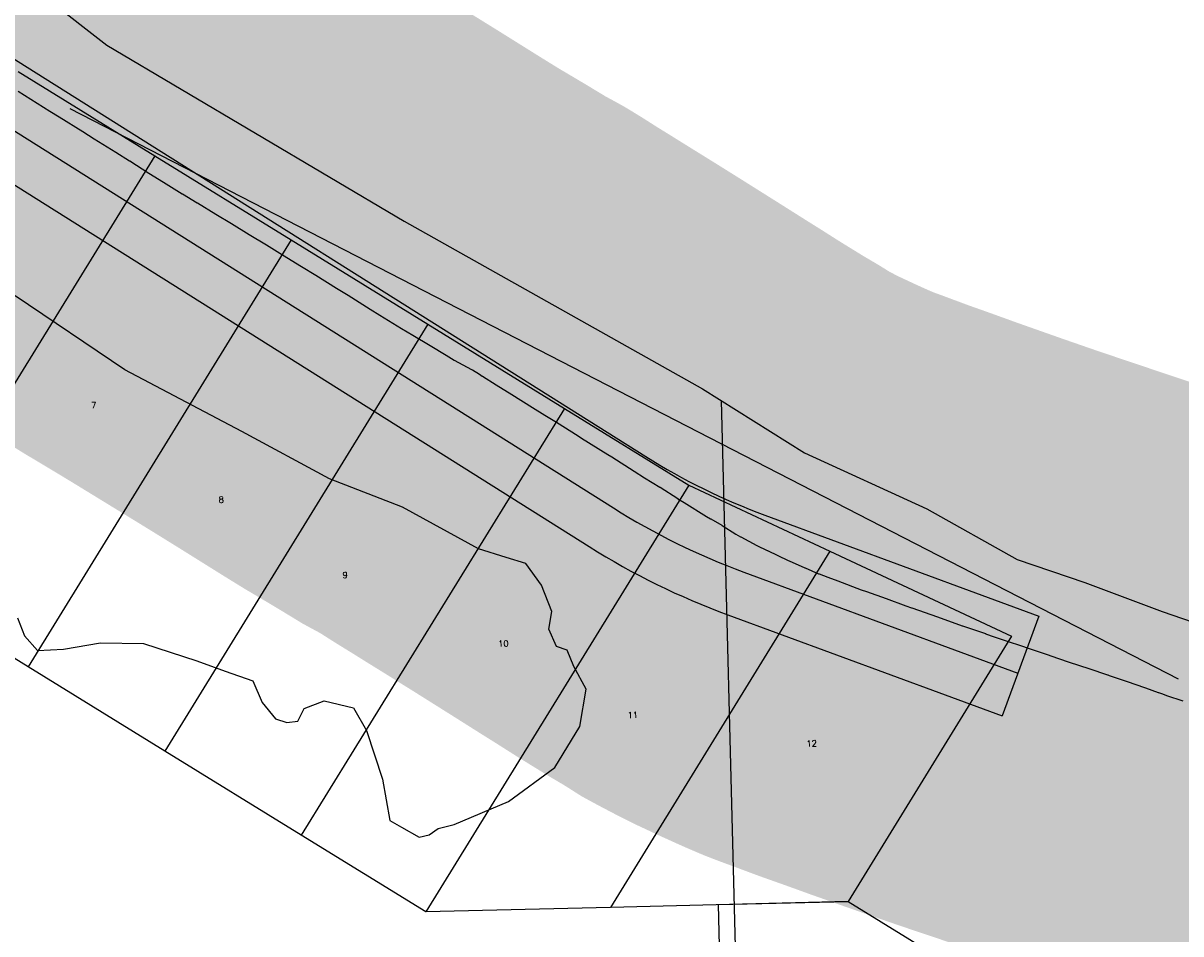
# Model space of a CAD drawing. Header units: feet. Extents: x 18803 to 104580, y -6601 to 116448.
# Tile 90 of 102: x 81163 to 83068, y 85187 to 86685. Entities that reach past the tile are written whole.
import ezdxf

# ---------------------------------------------------------------- set-up
doc = ezdxf.new("R2010")
doc.units = ezdxf.units.FT
doc.header["$LTSCALE"] = 100
doc.header["$MEASUREMENT"] = 0
doc.linetypes.add('DASHED', pattern=[0.75, 0.5, -0.25])
for name, color, linetype in [('ELPC BOLD TITLE SHEET', 3, 'Continuous'), ('ELPC-XIST', 6, 'Continuous'), ('ELRGOV-SECTION', 253, 'DASHED'), ('ELRP', 253, 'Continuous'), ('ETRP', 1, 'Continuous'), ('SL-VICINITY MAP', 2, 'Continuous')]:
    doc.layers.add(name, color=color, linetype=linetype)
doc.styles.add('L100', font='simplex.shx', dxfattribs={"height": 10})

msp = doc.modelspace()

# ---------------------------------------------------------------- linework, layer by layer
at = {"layer": 'ELPC BOLD TITLE SHEET', "const_width": 1000}
msp.add_lwpolyline([(83579.77241223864, 85397.11279204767), (83537.72832083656, 85404.22823707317), (83529.34214625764, 85405.83253957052), (83527.3445131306, 85406.30081375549), (83510.74642167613, 85410.92028588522), (83492.2393330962, 85415.89950119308), (83492.16299431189, 85415.92015236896), (83489.91735820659, 85416.53095959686), (83464.22891976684, 85425.00181941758), (83464.21146978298, 85425.00755503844), (83464.19403018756, 85425.01329961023), (83441.84521009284, 85432.3511684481), (83428.57985004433, 85436.79582938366), (83428.45626541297, 85436.83755422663), (83393.27479119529, 85448.80584202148), (83393.2431710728, 85448.81666225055), (83393.21156071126, 85448.82743687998), (83391.560434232, 85449.39363226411), (83391.31359511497, 85449.47955961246), (83367.90614294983, 85457.75117761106), (83351.36022562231, 85463.75898862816), (83351.24430023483, 85463.80137364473), (83319.44015836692, 85475.51010790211), (83319.43359090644, 85475.51252870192), (83319.42663389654, 85475.51509099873), (83309.47603629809, 85479.1844078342), (83309.31077457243, 85479.24595244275), (83268.98222475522, 85494.41229284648), (83265.9571006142, 85495.56063780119), (83222.81851961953, 85512.08659799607), (83222.81101661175, 85512.0894711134), (83221.91818749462, 85512.43121710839), (83178.65711901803, 85528.73722572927), (83177.57084819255, 85529.13594864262), (83177.5343252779, 85529.14932569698), (83139.3654543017, 85543.09902389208), (83138.60087558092, 85543.3916102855), (83131.37665224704, 85546.28178604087), (83131.34943539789, 85546.29272545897), (83131.32221496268, 85546.30363257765), (83105.6023788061, 85556.6573685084), (83105.53452478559, 85556.68478470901), (83084.88397859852, 85565.0593932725), (83084.68564359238, 85565.13899082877), (83071.50783770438, 85570.37231038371), (83044.66527272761, 85579.57364609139), (83044.5846527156, 85579.60141306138), (83037.99025062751, 85581.88339530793), (83037.79610551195, 85581.94981161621), (83031.30615032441, 85584.14441090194), (83030.59429949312, 85584.3955302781), (83009.73753549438, 85592.06080338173), (82992.56021046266, 85598.05652905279), (82992.53267689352, 85598.06620035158), (82992.50518205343, 85598.0757975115), (82981.42567060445, 85601.967597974), (82950.1578530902, 85612.54894412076), (82950.1373617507, 85612.55588717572), (82947.61732896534, 85613.41080195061), (82947.46430620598, 85613.46223658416), (82916.49227120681, 85623.77621654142), (82916.45847248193, 85623.78740105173), (82916.42463264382, 85623.79864632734), (82901.07487490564, 85628.86733458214), (82901.07111543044, 85628.86857691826), (82901.06740274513, 85628.86980320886), (82882.83541286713, 85634.8960889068), (82882.65381578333, 85634.956808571), (82853.96714103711, 85644.65878395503), (82853.87079625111, 85644.69117092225), (82849.56799285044, 85646.12878664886), (82849.47923172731, 85646.15860996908), (82815.16881833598, 85657.7514566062), (82807.45363769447, 85660.29684356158), (82780.45553812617, 85669.41123764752), (82780.39630963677, 85669.43130806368), (82760.89121210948, 85676.06568509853), (82746.31776553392, 85681.12323265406), (82746.31150870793, 85681.12540137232), (82746.30513823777, 85681.1276112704), (82708.5049196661, 85694.22450659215), (82708.37125700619, 85694.27123083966), (82667.83705890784, 85708.56627359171), (82667.82045889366, 85708.57213441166), (82625.20504732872, 85723.63481374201), (82624.96814630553, 85723.71992951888), (82615.55148856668, 85727.15835058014), (82615.47159462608, 85727.18736557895), (82583.14668875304, 85738.86305795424), (82550.90221270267, 85750.25692778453), (82542.18018037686, 85753.43183437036), (82541.96418553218, 85753.51160397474), (82503.79750961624, 85767.81012875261), (82486.91486580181, 85773.9365425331), (82472.83011446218, 85779.30844894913), (82471.93616639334, 85779.67070891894), (82449.70328049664, 85789.21933531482), (82449.28002765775, 85789.40595481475), (82423.66804721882, 85800.99395653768), (82422.08727790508, 85801.70223301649), (82387.85199927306, 85817.69774503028), (82387.21814803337, 85818.00398021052), (82370.54108872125, 85826.32974770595), (82343.86099141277, 85840.33539905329), (82343.47665921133, 85840.54074977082), (82335.68141320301, 85844.77927947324), (82313.50182414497, 85858.84753073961), (82312.66073345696, 85859.3609764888), (82294.34298946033, 85870.11529848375), (82294.2540050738, 85870.16775659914), (82287.62368708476, 85874.0925561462), (82250.9718767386, 85896.66036234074), (82250.94866571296, 85896.67470152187), (82250.9254717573, 85896.68899863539), (82240.39302451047, 85903.20290612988), (82240.10909961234, 85903.38091596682), (82210.9672034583, 85921.90156819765), (82210.7929806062, 85922.01136810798), (82185.70079679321, 85937.69261308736), (82185.59958123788, 85937.75617366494), (82168.55959074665, 85948.50853503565), (82168.55511756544, 85948.51135945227), (82168.55055769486, 85948.51423738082), (82131.42016421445, 85971.96374320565), (82124.98552164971, 85975.99043317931), (82124.96026031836, 85976.00629645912), (82124.93490264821, 85976.02218350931), (82082.02635057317, 86002.99848141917), (82082.00340620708, 86003.01289137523), (82076.48032747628, 86006.47807587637), (82076.45443963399, 86006.4942609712), (82076.42860679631, 86006.51044932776), (82040.44843378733, 86028.97899342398), (82040.41121499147, 86029.00219684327), (82021.39253174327, 86040.83931853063), (82001.04881576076, 86053.4019371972), (81967.35308743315, 86074.40066182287), (81967.33337860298, 86074.41291133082), (81967.31362803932, 86074.42520864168), (81966.94751977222, 86074.65250765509), (81966.86233371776, 86074.70520282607), (81941.39799152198, 86090.39664091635), (81918.8902080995, 86104.75094263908), (81918.4831071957, 86105.0056850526), (81913.79027658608, 86107.8864875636), (81913.75713129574, 86107.90686637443), (81902.174143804, 86115.03959217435), (81900.7927896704, 86115.83691547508), (81872.15214342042, 86131.3006786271), (81859.09474628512, 86139.26152433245), (81832.89814694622, 86155.1206395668), (81832.65611180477, 86155.26571590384), (81804.07300090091, 86172.22828782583), (81785.60055710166, 86183.12528572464), (81750.0207278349, 86205.11065526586), (81749.8561601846, 86205.21303095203), (81734.1995546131, 86215.01839933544), (81734.17117997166, 86215.03614903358), (81697.69716024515, 86237.82583882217), (81697.68752310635, 86237.83185308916), (81697.67791434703, 86237.83785443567), (81678.8538071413, 86249.58074606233), (81678.77245297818, 86249.63132330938), (81644.50047942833, 86270.8651451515), (81644.47375923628, 86270.88164382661), (81644.4469988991, 86270.89820482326), (81621.2735509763, 86285.19060359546), (81621.2004396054, 86285.23555490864), (81589.84101102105, 86304.45604123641), (81589.84027198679, 86304.45649410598), (81589.83795441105, 86304.4579144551), (81563.34539498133, 86320.69151268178), (81563.34321113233, 86320.69285082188), (81535.13538447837, 86337.97657760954), (81535.12646717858, 86337.98203514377), (81535.11744244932, 86337.98756270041), (81505.89462309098, 86355.86550826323), (81505.79772488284, 86355.92453755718), (81480.2971408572, 86371.39326190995), (81449.61703774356, 86389.80662500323), (81449.54675226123, 86389.84867717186), (81424.99936917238, 86404.4897342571), (81424.54725334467, 86404.76487550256), (81394.13828094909, 86423.64327783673), (81370.03329224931, 86438.96940759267), (81338.26112477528, 86458.94521905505), (81338.2001585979, 86458.98345226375), (81315.45609528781, 86473.2104352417), (81279.94851800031, 86495.22179783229), (81260.98838860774, 86507.07508515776), (81260.91982304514, 86507.11807380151), (81222.36262039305, 86531.36193816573), (81222.12573963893, 86531.50940211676), (81207.03761798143, 86540.80830885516), (81206.86125544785, 86540.91781099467), (81154.51876258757, 86573.65787105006), (81123.56929540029, 86591.84797514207), (81123.02292909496, 86592.1629503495), (81122.8972363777, 86592.24450964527), (81088.04971416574, 86614.740455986), (81087.6071356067, 86615.03162389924), (81078.8951546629, 86620.871865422), (81049.61604133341, 86640.84180043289), (81049.10789876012, 86641.19609901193), (81039.0956867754, 86648.33129764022), (81009.63601737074, 86669.71112833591), (81009.37408509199, 86669.90334010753), (81000.52638949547, 86676.46810587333), (80970.11244086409, 86700.49584799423), (80969.3246832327, 86701.14023279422), (80962.27414111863, 86707.11035372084), (80956.96955846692, 86712.03230341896), (80956.96829002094, 86712.03348014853), (80956.96695275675, 86712.03472087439), (80930.79211182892, 86736.3154837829), (80930.41584890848, 86736.67103960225), (80925.39850985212, 86741.5007608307), (80895.38855782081, 86771.82579950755), (80895.05231590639, 86772.17215878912), (80889.92900301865, 86777.55204597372), (80884.24019038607, 86783.81758183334), (80883.79458849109, 86784.32223039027), (80860.93731064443, 86810.94306256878), (80860.71849457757, 86811.20163470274), (80859.05297979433, 86813.1986056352), (80829.41955045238, 86848.9683288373), (80827.7950028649, 86850.9130133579), (80827.53407794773, 86851.2200406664), (80822.457163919, 86857.09259926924), (80797.72209853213, 86884.78009782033), (80797.00100913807, 86885.55226722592), (80796.8037570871, 86885.73642233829), (80782.52990197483, 86898.91298704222), (80764.59171234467, 86914.2320160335), (80762.80185601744, 86915.6159127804), (80761.85128358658, 86916.27980099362), (80727.53450729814, 86937.12168019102), (80726.3683132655, 86937.74797140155), (80725.38567124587, 86938.246980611), (80724.26334528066, 86938.658541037), (80686.99436998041, 86951.27760229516), (80685.74530541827, 86951.6601159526), (80668.34027306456, 86956.43742885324), (80623.95280306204, 86965.74868499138)], dxfattribs=at)
at = {"layer": 'ELPC-XIST'}
msp.add_line((83063.90149999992, 85606.24270000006), (81240.304, 86544.57300000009), dxfattribs=at)
msp.add_lwpolyline([(81154.51876258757, 86573.65787105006), (81206.86125544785, 86540.91781099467), (81207.03761798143, 86540.80830885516), (81222.12573963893, 86531.50940211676), (81222.36262039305, 86531.36193816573), (81260.91982304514, 86507.11807380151), (81260.98838860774, 86507.07508515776), (81279.94851800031, 86495.22179783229), (81315.45609528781, 86473.2104352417), (81338.2001585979, 86458.98345226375), (81338.26112477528, 86458.94521905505), (81370.03329224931, 86438.96940759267), (81394.13828094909, 86423.64327783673), (81424.54725334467, 86404.76487550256), (81424.99936917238, 86404.4897342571), (81449.54675226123, 86389.84867717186), (81449.61703774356, 86389.80662500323), (81480.2971408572, 86371.39326190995), (81505.79772488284, 86355.92453755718), (81505.89462309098, 86355.86550826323), (81535.11744244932, 86337.98756270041), (81535.12646717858, 86337.98203514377), (81535.13538447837, 86337.97657760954), (81563.34321113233, 86320.69285082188), (81563.34539498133, 86320.69151268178), (81589.83795441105, 86304.4579144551), (81589.84027198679, 86304.45649410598), (81589.84101102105, 86304.45604123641), (81621.2004396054, 86285.23555490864), (81621.2735509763, 86285.19060359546), (81644.4469988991, 86270.89820482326), (81644.47375923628, 86270.88164382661), (81644.50047942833, 86270.8651451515), (81678.77245297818, 86249.63132330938), (81678.8538071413, 86249.58074606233), (81697.67791434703, 86237.83785443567), (81697.68752310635, 86237.83185308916), (81697.69716024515, 86237.82583882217), (81734.17117997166, 86215.03614903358), (81734.1995546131, 86215.01839933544), (81749.8561601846, 86205.21303095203), (81750.0207278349, 86205.11065526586), (81785.60055710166, 86183.12528572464), (81804.07300090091, 86172.22828782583), (81832.65611180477, 86155.26571590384), (81832.89814694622, 86155.1206395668), (81859.09474628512, 86139.26152433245), (81872.15214342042, 86131.3006786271), (81900.7927896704, 86115.83691547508), (81902.174143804, 86115.03959217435), (81913.75713129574, 86107.90686637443), (81913.79027658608, 86107.8864875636), (81918.4831071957, 86105.0056850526), (81918.8902080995, 86104.75094263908), (81941.39799152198, 86090.39664091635), (81966.86233371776, 86074.70520282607), (81966.94751977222, 86074.65250765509), (81967.31362803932, 86074.42520864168), (81967.33337860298, 86074.41291133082), (81967.35308743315, 86074.40066182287), (82001.04881576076, 86053.4019371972), (82021.39253174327, 86040.83931853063), (82040.41121499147, 86029.00219684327), (82040.44843378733, 86028.97899342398), (82076.42860679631, 86006.51044932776), (82076.45443963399, 86006.4942609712), (82076.48032747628, 86006.47807587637), (82082.00340620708, 86003.01289137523), (82082.02635057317, 86002.99848141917), (82124.93490264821, 85976.02218350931), (82124.96026031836, 85976.00629645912), (82124.98552164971, 85975.99043317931), (82131.42016421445, 85971.96374320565), (82168.55055769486, 85948.51423738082), (82168.55511756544, 85948.51135945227), (82168.55959074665, 85948.50853503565), (82185.59958123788, 85937.75617366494), (82185.70079679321, 85937.69261308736), (82210.7929806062, 85922.01136810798), (82210.9672034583, 85921.90156819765), (82240.10909961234, 85903.38091596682), (82240.39302451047, 85903.20290612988), (82250.9254717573, 85896.68899863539), (82250.94866571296, 85896.67470152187), (82250.9718767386, 85896.66036234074), (82287.62368708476, 85874.0925561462), (82294.2540050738, 85870.16775659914), (82294.34298946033, 85870.11529848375), (82312.66073345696, 85859.3609764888), (82313.50182414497, 85858.84753073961), (82335.68141320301, 85844.77927947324), (82343.47665921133, 85840.54074977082), (82343.86099141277, 85840.33539905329), (82370.54108872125, 85826.32974770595), (82387.21814803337, 85818.00398021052), (82387.85199927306, 85817.69774503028), (82422.08727790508, 85801.70223301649), (82423.66804721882, 85800.99395653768), (82449.28002765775, 85789.40595481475), (82449.70328049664, 85789.21933531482), (82471.93616639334, 85779.67070891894), (82472.83011446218, 85779.30844894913), (82486.91486580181, 85773.9365425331), (82503.79750961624, 85767.81012875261), (82541.96418553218, 85753.51160397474), (82542.18018037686, 85753.43183437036), (82550.90221270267, 85750.25692778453), (82583.14668875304, 85738.86305795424), (82615.47159462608, 85727.18736557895), (82615.55148856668, 85727.15835058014), (82624.96814630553, 85723.71992951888), (82625.20504732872, 85723.63481374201), (82667.82045889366, 85708.57213441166), (82667.83705890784, 85708.56627359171), (82708.37125700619, 85694.27123083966), (82708.5049196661, 85694.22450659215), (82746.30513823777, 85681.1276112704), (82746.31150870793, 85681.12540137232), (82746.31776553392, 85681.12323265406), (82760.89121210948, 85676.06568509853), (82780.39630963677, 85669.43130806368), (82780.45553812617, 85669.41123764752), (82807.45363769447, 85660.29684356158), (82815.16881833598, 85657.7514566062), (82849.47923172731, 85646.15860996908), (82849.56799285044, 85646.12878664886), (82853.87079625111, 85644.69117092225), (82853.96714103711, 85644.65878395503), (82882.65381578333, 85634.956808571), (82882.83541286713, 85634.8960889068), (82901.06740274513, 85628.86980320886), (82901.07111543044, 85628.86857691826), (82901.07487490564, 85628.86733458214), (82916.42463264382, 85623.79864632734), (82916.45847248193, 85623.78740105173), (82916.49227120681, 85623.77621654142), (82947.46430620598, 85613.46223658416), (82947.61732896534, 85613.41080195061), (82950.1373617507, 85612.55588717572), (82950.1578530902, 85612.54894412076), (82981.42567060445, 85601.967597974), (82992.50518205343, 85598.0757975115), (82992.53267689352, 85598.06620035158), (82992.56021046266, 85598.05652905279), (83009.73753549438, 85592.06080338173), (83030.59429949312, 85584.3955302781), (83031.30615032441, 85584.14441090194), (83037.79610551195, 85581.94981161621), (83037.99025062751, 85581.88339530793), (83044.5846527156, 85579.60141306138), (83044.66527272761, 85579.57364609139), (83071.50783770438, 85570.37231038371)], dxfattribs=at)
at = {"layer": 'ELRGOV-SECTION', "ltscale": 50}
msp.add_line((82311.57097356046, 86064.66024406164), (82342.57928483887, 84859.96486084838), dxfattribs=at)
at = {"layer": 'ELRP'}
for p, q in [((80953.16320931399, 86749.32888856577), (82187.62147843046, 85972.5073431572)), ((80899.90299393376, 86664.69231575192), (82134.36126305, 85887.87077034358)), ((81154.698829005, 86605.84992030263), (81379.43391623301, 86467.32143742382)), ((80859.95783239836, 86601.21488614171), (82094.4161015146, 85824.39334073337)), ((81379.43391623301, 86467.32143742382), (80946.53240723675, 85765.02428983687)), ((81379.43391623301, 86467.32143742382), (81604.16900346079, 86328.792954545)), ((81604.16900346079, 86328.792954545), (81171.26749446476, 85626.49580695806)), ((81604.16900346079, 86328.792954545), (81828.9040906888, 86190.26447166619)), ((81828.9040906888, 86190.26447166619), (81396.00258169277, 85487.96732407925)), ((81828.9040906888, 86190.26447166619), (82053.6391779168, 86051.73598878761)), ((82053.6391779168, 86051.73598878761), (81620.73766892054, 85349.43884120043)), ((82053.6391779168, 86051.73598878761), (82258.37284238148, 85925.53654088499)), ((82258.37284238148, 85925.53654088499), (81825.47133338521, 85223.23939329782)), ((82258.37284238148, 85925.53654088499), (82490.57317848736, 85816.93060067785)), ((82383.20195321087, 85876.26900858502), (82740.54599221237, 85744.65786205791)), ((82490.57317848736, 85816.93060067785), (82129.32552726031, 85230.87767695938)), ((82490.57317848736, 85816.93060067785), (82789.49225174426, 85677.11862821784)), ((81171.26749446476, 85626.49580695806), (80946.53240723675, 85765.02428983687)), ((82348.64111013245, 85782.43112643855), (82705.98514913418, 85650.81997991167)), ((82740.54599221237, 85744.65786205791), (82834.38387435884, 85710.09701897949)), ((82322.72047782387, 85712.05271482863), (82680.06451682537, 85580.44156830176)), ((82834.38387435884, 85710.09701897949), (82773.90239897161, 85545.88072522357)), ((82789.49225174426, 85677.11862821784), (82753.30168559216, 85618.40658667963)), ((82705.98514913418, 85650.81997991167), (82799.82303128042, 85616.25913683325)), ((81396.00258169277, 85487.96732407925), (81171.26749446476, 85626.49580695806)), ((82753.30168559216, 85618.40658667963), (82520.50457011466, 85240.73927259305)), ((82680.06451682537, 85580.44156830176), (82773.90239897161, 85545.88072522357)), ((81620.73766892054, 85349.43884120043), (81396.00258169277, 85487.96732407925)), ((81825.47133338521, 85223.23939329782), (81620.73766892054, 85349.43884120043)), ((82520.50457011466, 85240.73927259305), (82129.32552726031, 85230.87767695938)), ((82307.4021081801, 85235.37367687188), (82520.50457011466, 85240.73927259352)), ((82314.68369288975, 84921.56814692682), (82307.4021081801, 85235.37367687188)), ((82520.50457011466, 85240.73927259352), (83204.19119700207, 84819.78209149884)), ((82129.32552726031, 85230.87767695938), (81825.47133338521, 85223.23939329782))]:
    msp.add_line(p, q, dxfattribs=at)
for centre, radius, start, end in [((82744.68072313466, 86857.7381855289), 1045.919999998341, 237.8185589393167, 249.7810589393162), ((82744.68072313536, 86857.73818552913), 1145.919999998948, 237.8185589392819, 249.7810589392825), ((82744.68072313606, 86857.73818553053), 1220.920000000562, 237.8185589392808, 249.7810589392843)]:
    msp.add_arc(centre, radius, start, end, dxfattribs=at)
at = {"layer": 'SL-VICINITY MAP'}
for points in [[(81010.56332403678, 86875.33565546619), (81300.71482204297, 86649.06587526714), (81790.0017072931, 86359.74923771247), (82280.90238132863, 86083.83910823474), (82448.79174532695, 85978.84807102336), (82650.25898212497, 85886.45595827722), (82798.93402110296, 85802.94721514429), (82910.22276210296, 85765.19028230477), (83037.23686853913, 85717.81831927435), (83137.81633187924, 85683.18694023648)], [(81153.86050339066, 85707.28383828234), (81165.06415514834, 85677.57489264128), (81186.70110649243, 85653.55569440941), (81229.49772877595, 85655.65323510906), (81290.15488705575, 85666.24143615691), (81360.89365880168, 85664.83469167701), (81448.78959430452, 85636.54922167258), (81495.62639652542, 85619.40042349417), (81541.01878151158, 85603.75465690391), (81556.5263777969, 85568.0628920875), (81578.10471478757, 85541.09624503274), (81597.14590342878, 85534.82035409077), (81614.88921071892, 85537.41611679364), (81625.61558207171, 85557.84310831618), (81658.3012837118, 85570.46187013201), (81706.72903905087, 85559.17866242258), (81728.10222580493, 85521.89594448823), (81754.52040208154, 85441.75798991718), (81766.43579165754, 85373.7029024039), (81785.38905876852, 85363.00583822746), (81814.54116805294, 85346.20872616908), (81830.8400581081, 85350.30752045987), (81845.78245245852, 85360.33051957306), (81872.45602774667, 85367.17161244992), (81961.6707861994, 85405.20374095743), (82037.97371106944, 85461.18432699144), (82079.1124003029, 85528.1843561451), (82089.18564819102, 85589.904938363), (82069.2861858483, 85627.15834912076), (82058.0239197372, 85653.91984593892), (82040.45645550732, 85660.16642970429), (82027.74977216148, 85688.43095811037), (82032.75708892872, 85717.817524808), (82015.92230411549, 85760.9072188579), (81990.0986369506, 85796.80413391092), (81957.85254296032, 85806.29123826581), (81912.43085079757, 85820.46328044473), (81787.0093743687, 85889.30129614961), (81667.0431879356, 85935.9162169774), (81522.6391372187, 86013.97757244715), (81330.0417885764, 86115.11193091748), (81149.64453569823, 86236.64397373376)]]:
    msp.add_lwpolyline(points, dxfattribs=at)

# ---------------------------------------------------------------- texts
at = {"layer": 'ETRP', "style": 'L100'}
for s, p in [('7', (81275.21892408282, 86051.94175168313)), ('8', (81484.67815097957, 85896.42241415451)), ('9', (81688.61861919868, 85772.42640570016)), ('10', (81944.82142204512, 85659.62461840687)), ('11', (82157.7109393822, 85542.1122697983)), ('12', (82452.0546554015, 85495.3420060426))]:
    msp.add_text(s, height=10, rotation=1.449991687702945, dxfattribs=at).set_placement(p)

doc.saveas('drawing.dxf')
